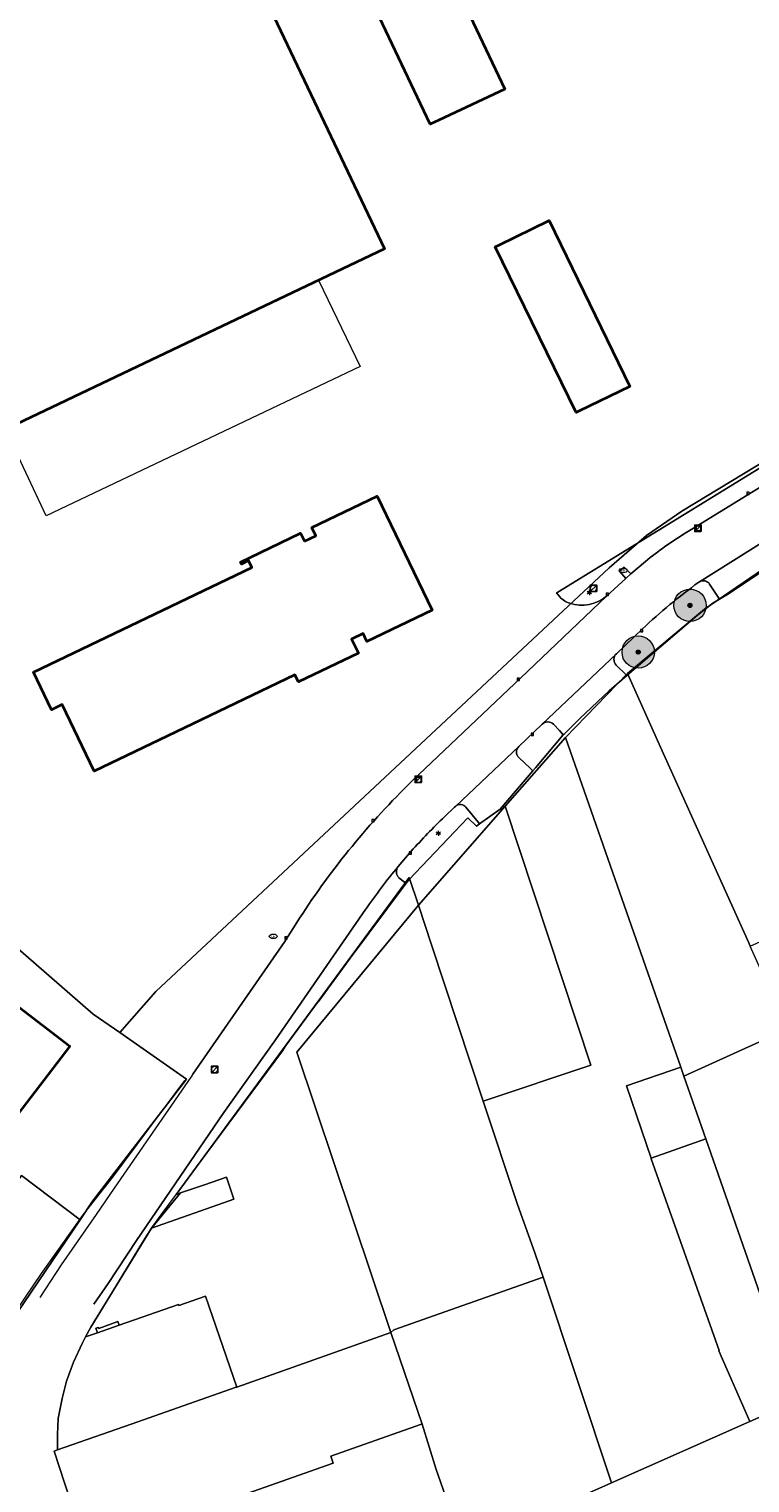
# Model space of a CAD drawing. Header units: metres. Extents: x 163543 to 168130, y 402678 to 405437.
# Tile 119 of 256: x 164756 to 164845, y 403291 to 403471. Entities that reach past the tile are written whole.
import ezdxf
from ezdxf.enums import TextEntityAlignment as Align

# ---------------------------------------------------------------- set-up
doc = ezdxf.new("R2010")
doc.units = ezdxf.units.M
doc.layers.get('0').update_dxf_attribs({"lineweight": 25})
for name, color, linetype, lineweight in [('X-CA190022.004-UO-BGT_Ondergrond$0$GE_201_SHDHek_Lijn_GEM', 253, 'X-CA190022.004-UO-BGT_Ondergrond$0$Hekwerk', 9), ('X-CA190022.004-UO-BGT_Ondergrond$0$GE_314_WGDRijbaanLokaleweg_Vlak_GEM', 253, 'Continuous', 9), ('X-CA190022.004-UO-BGT_Ondergrond$0$GE_322_WGDInrit_Vlak_GEM', 253, 'Continuous', 9), ('X-CA190022.004-UO-BGT_Ondergrond$0$GE_363_OWGBerm_openverharding_Vlak_GEM', 253, 'Continuous', 9), ('X-CA190022.004-UO-BGT_Ondergrond$0$GE_366_OWGBerm_groenvoorziening_Vlak_GEM', 253, 'Continuous', 9), ('X-CA190022.004-UO-BGT_Ondergrond$0$GE_401_OTDErf_Vlak_GEM', 253, 'Continuous', 9), ('X-CA190022.004-UO-BGT_Ondergrond$0$GE_411_OTDOpenverharding_betonstraatstenen_Vlak_GEM', 253, 'Continuous', 9), ('X-CA190022.004-UO-BGT_Ondergrond$0$GE_601_PNDgrondvlakpand_Vlak_MV_GEM', 34, 'Continuous', 35), ('X-CA190022.004-UO-BGT_Ondergrond$0$GE_632_GBILuifel_Inrichtend_Vlak_GEM', 253, 'Continuous', 9), ('X-CA190022.004-UO-BGT_Ondergrond$0$GE_861_PALLichtmast_Punt_GEM', 253, 'Continuous', 9), ('X-CA190022.004-UO-BGT_Ondergrond$0$GE_882_PutBrandkraan_Punt_GEM', 253, 'Continuous', 9), ('X-CA190022.004-UO-BGT_Ondergrond$0$GE_885_PutInspectieofRioolput_Punt_GEM', 253, 'Continuous', 9), ('X-CA190022.004-UO-BGT_Ondergrond$0$GE_886_PutKolk_Punt_GEM', 253, 'Continuous', 9), ('X-CA190022.004-UO-BGT_Ondergrond$0$N-WE-RI-PUT_INSPECTIE-S', 253, 'Continuous', 9), ('X-CA190022.004-UO-DWM_Beplanting$0$B-WE-GR-BOOM-S AFKOMSTIG UIT BGT', 252, 'Continuous', 0), ('X-CA190022.004-UO-KAD_Percelen$0$B-WE-KG-GRENS_PERCEEL-GV', 150, 'Continuous', 9), ('X-CA190022.004-UO-WHM_Riolering gemeente_NLCS_v0.1$0$B-WE-RI-PUT-S', 214, 'Continuous', 15)]:
    doc.layers.add(name, color=color, linetype=linetype, lineweight=lineweight)
doc.layers.add('X-CA190022.004-UO-DWM_Beplanting$0$N-GV-GR-GRAS-A-200', color=7, linetype='Continuous')
doc.styles.add('X-CA190022.004-UO-BGT_Ondergrond$0$NLCS-ISO', font='NLCS-ISO.ttf')
doc.linetypes.add('X-CA190022.004-UO-BGT_Ondergrond$0$Hekwerk', pattern='A,5,-1.5,[2,dgnlstyle-Veghel.shx,S=0.007937,R=0,X=0,Y=0],-1.5', length=8)

# ---------------------------------------------------------------- blocks, each defined once
blk = doc.blocks.new('X-CA190022.004-UO-BGT_Ondergrond$0$SRI-KOLK-SO')
at = {"color": 0, "linetype": 'ByBlock', "lineweight": 18}
blk.add_lwpolyline([(-1.125, -1.125), (1.125, -1.125), (1.125, 1.125), (-1.125, 1.125)], close=True, dxfattribs=at)
at = {"color": 0, "linetype": 'ByBlock', "lineweight": 18, "style": 'X-CA190022.004-UO-BGT_Ondergrond$0$NLCS-ISO'}
blk.add_text('k', height=1.5, dxfattribs=at).set_placement((0, 0), align=Align.MIDDLE_CENTER)
blk = doc.blocks.new('X-CA190022.004-UO-BGT_Ondergrond$0$IMGEOKolk')
at = {"xscale": 5, "yscale": 5, "zscale": 5}
blk.add_blockref('X-CA190022.004-UO-BGT_Ondergrond$0$SRI-KOLK-SO', (0, 0), dxfattribs=at)
blk = doc.blocks.new('X-CA190022.004-UO-BGT_Ondergrond$0$SKL-WATER_BRANDKRAAN_BRANDPUT-SO')
at = {"color": 0, "linetype": 'ByBlock', "lineweight": 18}
blk.add_ellipse((0, 0), major_axis=(2.5, 0), ratio=0.54, dxfattribs=at)
at = {"color": 0, "linetype": 'ByBlock', "lineweight": 18, "style": 'X-CA190022.004-UO-BGT_Ondergrond$0$NLCS-ISO'}
blk.add_text('bk', height=1.5, dxfattribs=at).set_placement((0.16, 0), align=Align.MIDDLE_CENTER)
blk = doc.blocks.new('X-CA190022.004-UO-BGT_Ondergrond$0$IMGEOBrandkraanput')
at = {"xscale": 5, "yscale": 5, "zscale": 5}
blk.add_blockref('X-CA190022.004-UO-BGT_Ondergrond$0$SKL-WATER_BRANDKRAAN_BRANDPUT-SO', (0, 0), dxfattribs=at)
blk = doc.blocks.new('X-CA190022.004-UO-BGT_Ondergrond$0$SRI-PUT_INSPECTIEPUT_RIOOLPUT-SO')
at = {"color": 0, "linetype": 'ByBlock', "lineweight": 18}
blk.add_lwpolyline([(-1.12, -1.12), (1.12, -1.12), (1.12, 1.12), (-1.12, 1.12)], close=True, dxfattribs=at)
at = {"color": 0, "linetype": 'ByBlock', "lineweight": 18, "style": 'X-CA190022.004-UO-BGT_Ondergrond$0$NLCS-ISO'}
blk.add_text('r', height=1.5, dxfattribs=at).set_placement((0, 0.28), align=Align.MIDDLE_CENTER)
blk = doc.blocks.new('X-CA190022.004-UO-BGT_Ondergrond$0$IMGEOInspectierioolput')
at = {"layer": 'X-CA190022.004-UO-BGT_Ondergrond$0$N-WE-RI-PUT_INSPECTIE-S', "xscale": 10, "yscale": 10, "zscale": 10}
blk.add_blockref('X-CA190022.004-UO-BGT_Ondergrond$0$SRI-PUT_INSPECTIEPUT_RIOOLPUT-SO', (0, 0), dxfattribs=at)
blk = doc.blocks.new('X-CA190022.004-UO-BGT_Ondergrond$0$N-SIE-WEG_LICHTMAST-SO')
h = blk.add_hatch(color=256)
h.paths.add_polyline_path([(1.2, 0.5, 0.658505), (-1.2, 0.5)])
h.paths.add_polyline_path([(-1.2, -0.5, 0.658505), (1.2, -0.5)])
at = {"flags": 128}
for points in [[(-2.2, 1.3), (-1.1, 0.6)], [(-1.2, 0.5), (1.2, 0.5)], [(0, 1.3), (0, 2.5)], [(1.1, 0.6), (2.2, 1.3)], [(-2.2, -1.3), (-1.1, -0.6)], [(-1.2, -0.5), (1.2, -0.5)], [(0, -1.3), (0, -2.5)], [(2.2, -1.3), (1.1, -0.6)]]:
    blk.add_lwpolyline(points, dxfattribs=at)
at = {"ltscale": 0.5}
blk.add_circle((0, 0), 1.27, dxfattribs=at)
at = {"style": 'X-CA190022.004-UO-BGT_Ondergrond$0$NLCS-ISO'}
blk.add_attdef('TYPE', text='', height=1.8, dxfattribs=at).set_placement((0, 2.5), align=Align.BOTTOM_CENTER)
blk = doc.blocks.new('X-CA190022.004-UO-BGT_Ondergrond$0$IMGEOLichtmastpaal')
at = {"xscale": 5, "yscale": 5, "zscale": 5}
blk.add_blockref('X-CA190022.004-UO-BGT_Ondergrond$0$N-SIE-WEG_LICHTMAST-SO', (0, 6.4), dxfattribs=at)
blk = doc.blocks.new('X-CA190022.004-UO-WHM_Riolering gemeente_NLCS_v0.1$0$B-SRI-PUT_BETON-SO')
blk.add_line((-1.41, -1.41), (1.41, 1.41))
at = {"lineweight": -3, "flags": 128}
blk.add_lwpolyline([(2, -2), (2, 2), (-2, 2), (-2, -2)], close=True, dxfattribs=at)
at = {"lineweight": -3}
blk.add_circle((0, 0), 2, dxfattribs=at)
blk = doc.blocks.new('X-CA190022.004-UO-DWM_Beplanting$0$SGR-BOOM_01-SO')
at = {"linetype": 'ByBlock', "lineweight": 18}
h = blk.add_hatch(color=0, dxfattribs=at)
h.dxf.hatch_style = 1
edge = h.paths.add_edge_path()
edge.add_arc((0, 0), 0.25, 0, 360)
at = {"color": 0, "linetype": 'ByBlock', "lineweight": 18}
for radius in [2, 0.25]:
    blk.add_circle((0, 0), radius, dxfattribs=at)
blk = doc.blocks.new('X-CA190022.004-UO-DWM_Beplanting$0$IMGEOBoom')
at = {"transparency": 33554457}
h = blk.add_hatch(color=256, dxfattribs=at)
h.dxf.hatch_style = 1
edge = h.paths.add_edge_path()
edge.add_arc((0, 0), 100, 0, 360)
edge = h.paths.add_edge_path(flags=17)
edge.add_arc((0, 0), 12.5, 0, 360)
h = blk.add_hatch()
h.set_pattern_fill('ANGLE', color=256)
h.set_pattern_definition([(0, (0, 0), (0, 6.985), [5.08, -1.905]), (90, (0, 0), (-6.985, 4e-16), [5.08, -1.905])])
edge = h.paths.add_edge_path(flags=17)
edge.add_arc((0, 0), 12.5, 0, 360)
at = {"layer": 'X-CA190022.004-UO-DWM_Beplanting$0$N-GV-GR-GRAS-A-200'}
h = blk.add_hatch(color=256, dxfattribs=at)
h.dxf.hatch_style = 1
edge = h.paths.add_edge_path(flags=17)
edge.add_arc((0, 0), 12.5, 0, 360)
at = {"xscale": 50, "yscale": 50, "zscale": 50}
blk.add_blockref('X-CA190022.004-UO-DWM_Beplanting$0$SGR-BOOM_01-SO', (0, 0), dxfattribs=at)

msp = doc.modelspace()

# ---------------------------------------------------------------- linework, layer by layer
at = {"layer": 'X-CA190022.004-UO-BGT_Ondergrond$0$GE_201_SHDHek_Lijn_GEM'}
for p, q in [((164821.572, 403401.523), (164863.308, 403427.157)), ((164821.572, 403401.523), (164821.444, 403401.426)), ((164841.583, 403400.642), (164842.701, 403401.31)), ((164838.837, 403398.687), (164840.762, 403400.151)), ((164840.762, 403400.151), (164841.583, 403400.642)), ((164830.169, 403391.241), (164838.837, 403398.687)), ((164827.926, 403389.315), (164830.12, 403391.199)), ((164830.12, 403391.199), (164830.169, 403391.241)), ((164824.322, 403385.89), (164827.926, 403389.315)), ((164822.369, 403383.975), (164824.322, 403385.89)), ((164818.826, 403379.8), (164822.27, 403383.858)), ((164822.27, 403383.858), (164822.369, 403383.975)), ((164814.482, 403374.682), (164818.517, 403379.436)), ((164818.517, 403379.436), (164818.826, 403379.8)), ((164811.922, 403372.868), (164814.482, 403374.682)), ((164803.165, 403365.952), (164810.477, 403373.631)), ((164810.477, 403373.631), (164811.537, 403372.595)), ((164811.537, 403372.595), (164811.922, 403372.868)), ((164795.92, 403356.251), (164802.843, 403365.521)), ((164802.843, 403365.521), (164803.165, 403365.952))]:
    msp.add_line(p, q, dxfattribs=at)
at = {"layer": 'X-CA190022.004-UO-BGT_Ondergrond$0$GE_314_WGDRijbaanLokaleweg_Vlak_GEM', "flags": 128}
for points in [[(164837.337, 403408.816), (164838.14, 403409.309), (164858.128, 403421.581), (164860.212, 403422.86)], [(164863.544, 403417.82), (164862.28, 403417.057), (164851.04, 403410.273), (164839.115, 403402.81), (164839.002, 403402.739)], [(164803.582, 403378.171), (164816.297, 403390.229), (164816.985, 403390.87), (164827.604, 403401.012), (164829.977, 403403.209), (164830.614, 403403.774), (164832.415, 403405.321)], [(164832.066, 403396.975), (164828.827, 403393.905), (164819.645, 403385.201), (164816.757, 403382.425), (164808.972, 403375.063), (164808.826, 403374.925), (164807.583, 403373.75)], [(164803.475, 403369.483), (164801.858, 403367.603)], [(164797.818, 403362.281), (164786.712, 403346.146), (164780.289, 403337.189), (164769.512, 403321.37), (164765.991, 403316.043), (164764.232, 403313.487)], [(164757.604, 403314.314), (164760.24, 403318.342), (164764.568, 403324.571), (164766.796, 403327.803), (164776.259, 403341.558), (164776.488, 403341.937), (164787.828, 403358.33), (164787.968, 403358.532), (164789.125, 403360.344), (164789.679, 403361.214)]]:
    msp.add_lwpolyline(points, dxfattribs=at)
at = {"layer": 'X-CA190022.004-UO-BGT_Ondergrond$0$GE_314_WGDRijbaanLokaleweg_Vlak_GEM', "extrusion": (0, 0, -1)}
for centre, radius, start, end in [((-164865.075, 403364.54), 52.247, 51.31047, 57.93414), ((-164871.146, 403308.598), 96.981, 32.85691, 45.83956)]:
    msp.add_arc(centre, radius, start, end, dxfattribs=at)
at = {"layer": 'X-CA190022.004-UO-BGT_Ondergrond$0$GE_314_WGDRijbaanLokaleweg_Vlak_GEM'}
for centre, radius, start, end in [((164880.593, 403345.636), 70.645, 126.06783, 133.38713), ((164864.499, 403314.844), 81.911, 134.01561, 138.15965), ((164866.665, 403314.212), 83.968, 140.51713, 145.07765)]:
    msp.add_arc(centre, radius, start, end, dxfattribs=at)
at = {"layer": 'X-CA190022.004-UO-BGT_Ondergrond$0$GE_322_WGDInrit_Vlak_GEM', "flags": 128}
for points in [[(164839.115, 403402.81), (164851.04, 403410.273)], [(164850.917, 403406.819), (164842.701, 403401.31), (164841.583, 403400.642), (164841.503, 403400.775), (164840.356, 403402.513)], [(164819.645, 403385.201), (164828.827, 403393.905)], [(164828.806, 403392.507), (164830.053, 403391.277), (164830.12, 403391.199)], [(164830.12, 403391.199), (164827.926, 403389.315), (164824.322, 403385.89), (164822.369, 403383.975), (164822.27, 403383.858), (164821.818, 403384.396), (164821.06, 403385.192)], [(164808.972, 403375.063), (164816.757, 403382.425)], [(164818.517, 403379.436), (164814.482, 403374.682), (164811.922, 403372.868), (164811.793, 403373.051), (164810.235, 403374.921)], [(164816.77, 403381.06), (164818.194, 403379.71), (164818.517, 403379.436)]]:
    msp.add_lwpolyline(points, dxfattribs=at)
at = {"layer": 'X-CA190022.004-UO-BGT_Ondergrond$0$GE_322_WGDInrit_Vlak_GEM'}
for centre, radius, start, end in [((164839.568, 403401.961), 0.962, 35.00975, 118.07213), ((164829.519, 403393.195), 0.991, 134.29707, 223.98172), ((164820.348, 403384.437), 1.038, 46.65952, 132.61164), ((164817.433, 403381.749), 0.956, 135.00718, 226.08414), ((164809.529, 403374.328), 0.922, 40.04105, 127.12922)]:
    msp.add_arc(centre, radius, start, end, dxfattribs=at)
at = {"layer": 'X-CA190022.004-UO-BGT_Ondergrond$0$GE_363_OWGBerm_openverharding_Vlak_GEM', "flags": 128}
for points in [[(164801.959, 403366.189), (164802.649, 403365.666), (164802.843, 403365.521), (164795.92, 403356.251), (164792.014, 403350.918)], [(164764.232, 403313.487), (164765.991, 403316.043), (164769.512, 403321.37), (164780.289, 403337.189), (164786.712, 403346.146), (164797.818, 403362.281)]]:
    msp.add_lwpolyline(points, dxfattribs=at)
at = {"layer": 'X-CA190022.004-UO-BGT_Ondergrond$0$GE_363_OWGBerm_openverharding_Vlak_GEM', "extrusion": (0, 0, -1)}
msp.add_arc((-164866.665, 403314.212), 83.968, 34.92235, 39.48287, dxfattribs=at)
at = {"layer": 'X-CA190022.004-UO-BGT_Ondergrond$0$GE_363_OWGBerm_openverharding_Vlak_GEM'}
msp.add_arc((164802.677, 403366.951), 1.047, 141.45686, 226.71437, dxfattribs=at)
at = {"layer": 'X-CA190022.004-UO-BGT_Ondergrond$0$GE_366_OWGBerm_groenvoorziening_Vlak_GEM', "flags": 128}
for points in [[(164821.826, 403400.923), (164821.444, 403401.426), (164821.572, 403401.523), (164863.308, 403427.157), (164863.076, 403427.538), (164864.197, 403428.074), (164864.721, 403428.217), (164865.102, 403428.137), (164865.527, 403427.87), (164865.083, 403427.02), (164864.518, 403425.938)], [(164858.128, 403421.581), (164838.14, 403409.309), (164837.337, 403408.816)], [(164832.415, 403405.321), (164830.614, 403403.774), (164829.786, 403404.606), (164829.214, 403404.12), (164829.977, 403403.209), (164827.604, 403401.012)], [(164839.002, 403402.739), (164839.115, 403402.81)], [(164840.356, 403402.513), (164841.503, 403400.775), (164841.583, 403400.642)], [(164841.583, 403400.642), (164840.762, 403400.151), (164838.837, 403398.687), (164830.169, 403391.241), (164830.12, 403391.199), (164830.053, 403391.277), (164828.806, 403392.507)], [(164828.827, 403393.905), (164832.066, 403396.975)], [(164816.757, 403382.425), (164819.645, 403385.201)], [(164821.06, 403385.192), (164821.818, 403384.396), (164822.27, 403383.858)], [(164822.27, 403383.858), (164818.826, 403379.8), (164818.517, 403379.436), (164818.194, 403379.71), (164816.77, 403381.06)], [(164807.583, 403373.75), (164808.826, 403374.925), (164808.972, 403375.063)], [(164810.235, 403374.921), (164811.793, 403373.051), (164811.922, 403372.868), (164811.537, 403372.595), (164810.477, 403373.631)], [(164810.477, 403373.631), (164803.165, 403365.952), (164802.843, 403365.521), (164802.649, 403365.666), (164801.959, 403366.189)], [(164801.858, 403367.603), (164803.475, 403369.483)]]:
    msp.add_lwpolyline(points, dxfattribs=at)
at = {"layer": 'X-CA190022.004-UO-BGT_Ondergrond$0$GE_366_OWGBerm_groenvoorziening_Vlak_GEM'}
msp.add_arc((164865.075, 403364.54), 52.247, 122.06586, 128.68953, dxfattribs=at)
at = {"layer": 'X-CA190022.004-UO-BGT_Ondergrond$0$GE_366_OWGBerm_groenvoorziening_Vlak_GEM', "extrusion": (0, 0, -1)}
for centre, radius, start, end in [((-164839.568, 403401.961), 0.962, 61.92787, 144.99025), ((-164824.549, 403404.723), 4.807, 230.53522, 287.90664), ((-164880.593, 403345.636), 70.645, 46.61287, 53.93217), ((-164823.926, 403402.912), 2.892, 287.18836, 316.54898), ((-164829.519, 403393.195), 0.991, 316.01828, 45.70293), ((-164820.348, 403384.437), 1.038, 47.38836, 133.34048), ((-164817.433, 403381.749), 0.956, 313.91586, 44.99282), ((-164809.529, 403374.328), 0.922, 52.87078, 139.95895), ((-164864.499, 403314.844), 81.911, 41.84035, 45.98439), ((-164802.677, 403366.951), 1.047, 313.28563, 38.54314)]:
    msp.add_arc(centre, radius, start, end, dxfattribs=at)
at = {"layer": 'X-CA190022.004-UO-BGT_Ondergrond$0$GE_401_OTDErf_Vlak_GEM', "flags": 128}
for points in [[(164759.12, 403530.17), (164800.18, 403443.96), (164745.05, 403417.73), (164740.46, 403427.78), (164740.11, 403427.61), (164739.84, 403428.16), (164730.4, 403423.64), (164733.94, 403416.23), (164736.4, 403417.41), (164738.98, 403412.01), (164731.18, 403408.32), (164730.08, 403410.66), (164716.27, 403404.09), (164705.16, 403427.48), (164699.57, 403424.82), (164686.97, 403451.33), (164692.56, 403453.99), (164683.12, 403473.84)], [(164798.307, 403478.048), (164806.441, 403481.891), (164815.043, 403463.725), (164806.864, 403459.863), (164805.829, 403459.374), (164797.217, 403477.533), (164798.307, 403478.048)], [(164859.593, 403475.949), (164860.686, 403466.129), (164862.249, 403453.006), (164863.666, 403441.296), (164863.804, 403440.157), (164864.996, 403430.304), (164862.574, 403428.321), (164863.076, 403427.538), (164863.308, 403427.157), (164821.572, 403401.523), (164821.444, 403401.426), (164821.826, 403400.923)], [(164814.298, 403444.431), (164820.506, 403447.481), (164830.51, 403426.956), (164824.191, 403423.894), (164823.873, 403423.74), (164813.865, 403444.218), (164814.298, 403444.431)], [(164790.279, 403407.814), (164791.687, 403408.483), (164791.192, 403409.494), (164799.252, 403413.375), (164806.048, 403399.305), (164797.972, 403395.419), (164797.52, 403396.41), (164796.103, 403395.714), (164796.94, 403393.97), (164789.52, 403390.41), (164789.09, 403391.3), (164774.332, 403384.207), (164764.29, 403379.38), (164760.33, 403387.62), (164759.01, 403386.98), (164756.77, 403391.64), (164783.75, 403404.55), (164783.34, 403405.41), (164782.48, 403404.99), (164782.37, 403405.24), (164789.8, 403408.81), (164790.279, 403407.814)], [(164763.982, 403310.801), (164770.363, 403321.3), (164771.35, 403322.86), (164772.554, 403324.527), (164787.585, 403344.787), (164788.017, 403345.459), (164792.014, 403350.918), (164795.92, 403356.251), (164802.843, 403365.521), (164803.165, 403365.952), (164810.477, 403373.631), (164811.537, 403372.595), (164811.922, 403372.868), (164814.482, 403374.682), (164818.517, 403379.436), (164818.826, 403379.8), (164822.27, 403383.858), (164822.369, 403383.975), (164824.322, 403385.89), (164827.926, 403389.315), (164830.12, 403391.199), (164830.169, 403391.241), (164838.837, 403398.687), (164840.762, 403400.151), (164841.583, 403400.642), (164842.701, 403401.31), (164850.917, 403406.819)], [(164827.604, 403401.012), (164816.985, 403390.87), (164816.297, 403390.229), (164803.582, 403378.171)], [(164716.32, 403353.18), (164729.23, 403369.99), (164761.27, 403345.39), (164748.36, 403328.57), (164716.32, 403353.18)], [(164789.679, 403361.214), (164789.125, 403360.344), (164787.968, 403358.532), (164787.828, 403358.33), (164776.488, 403341.937), (164776.259, 403341.558)], [(164775.462, 403341.121), (164766.558, 403329.202), (164762.86, 403324.529), (164759.668, 403319.977), (164757.722, 403317.256), (164755.667, 403314.232), (164752.769, 403309.866), (164752.04, 403308.744), (164751.211, 403307.446), (164748.016, 403302.597), (164745.912, 403298.921), (164741.649, 403292.301), (164741.546, 403292.348), (164739.471, 403289.136)]]:
    msp.add_lwpolyline(points, dxfattribs=at)
at = {"layer": 'X-CA190022.004-UO-BGT_Ondergrond$0$GE_401_OTDErf_Vlak_GEM'}
for centre, radius, start, end in [((164824.549, 403404.723), 4.807, 252.09336, 309.46478), ((164823.926, 403402.912), 2.892, 223.45102, 252.81164), ((164871.146, 403308.598), 96.981, 134.16044, 147.14309)]:
    msp.add_arc(centre, radius, start, end, dxfattribs=at)
at = {"layer": 'X-CA190022.004-UO-BGT_Ondergrond$0$GE_411_OTDOpenverharding_betonstraatstenen_Vlak_GEM', "flags": 128}
msp.add_lwpolyline([(164829.786, 403404.606), (164830.614, 403403.774), (164829.977, 403403.209), (164829.214, 403404.12), (164829.786, 403404.606)], dxfattribs=at)
at = {"layer": 'X-CA190022.004-UO-BGT_Ondergrond$0$GE_601_PNDgrondvlakpand_Vlak_MV_GEM', "flags": 128}
for points in [[(164759.12, 403530.17), (164800.18, 403443.96), (164745.05, 403417.73), (164740.46, 403427.78), (164740.11, 403427.61), (164739.84, 403428.16), (164730.4, 403423.64), (164733.94, 403416.23), (164736.4, 403417.41), (164738.98, 403412.01), (164731.18, 403408.32), (164730.08, 403410.66), (164716.27, 403404.09), (164705.16, 403427.48), (164699.57, 403424.82), (164686.97, 403451.33), (164692.56, 403453.99), (164683.12, 403473.84)], [(164798.307, 403478.048), (164806.441, 403481.891), (164815.043, 403463.725), (164806.864, 403459.863), (164805.829, 403459.374), (164797.217, 403477.533), (164798.307, 403478.048)], [(164814.298, 403444.431), (164820.506, 403447.481), (164830.51, 403426.956), (164824.191, 403423.894), (164823.873, 403423.74), (164813.865, 403444.218), (164814.298, 403444.431)], [(164790.279, 403407.814), (164791.687, 403408.483), (164791.192, 403409.494), (164799.252, 403413.375), (164806.048, 403399.305), (164797.972, 403395.419), (164797.52, 403396.41), (164796.103, 403395.714), (164796.94, 403393.97), (164789.52, 403390.41), (164789.09, 403391.3), (164774.332, 403384.207), (164764.29, 403379.38), (164760.33, 403387.62), (164759.01, 403386.98), (164756.77, 403391.64), (164783.75, 403404.55), (164783.34, 403405.41), (164782.48, 403404.99), (164782.37, 403405.24), (164789.8, 403408.81), (164790.279, 403407.814)], [(164716.32, 403353.18), (164729.23, 403369.99), (164761.27, 403345.39), (164748.36, 403328.57), (164716.32, 403353.18)]]:
    msp.add_lwpolyline(points, dxfattribs=at)
at = {"layer": 'X-CA190022.004-UO-BGT_Ondergrond$0$GE_632_GBILuifel_Inrichtend_Vlak_GEM', "flags": 128}
msp.add_lwpolyline([(164753.303, 403421.657), (164792.015, 403440.075), (164797.144, 403429.417), (164758.364, 403410.936), (164753.303, 403421.657)], dxfattribs=at)
at = {"layer": 'X-CA190022.004-UO-KAD_Percelen$0$B-WE-KG-GRENS_PERCEEL-GV', "flags": 128}
for points in [[(164644.446, 403453.391), (164650.993, 403447.673), (164691.364, 403412.413), (164701.973, 403403.147), (164702.342, 403402.825), (164709.573, 403396.51), (164714.777, 403391.964), (164723.788, 403384.094), (164727.601, 403381.15), (164764.167, 403349.345), (164767.456, 403347.051), (164771.922, 403352.119), (164827.955, 403404.53), (164832.567, 403408.529), (164836.9, 403411.527), (164856.673, 403423.489), (164864.996, 403430.304), (164860.969, 403463.589), (164858.048, 403489.835)], [(164858.048, 403489.835), (164860.969, 403463.589), (164864.996, 403430.304), (164856.673, 403423.489), (164836.9, 403411.527), (164832.567, 403408.529), (164827.955, 403404.53), (164771.922, 403352.119), (164767.456, 403347.051), (164775.692, 403341.308), (164764.086, 403326.212), (164762.538, 403323.919), (164756.483, 403314.95), (164745.989, 403299.49), (164742.309, 403294.063), (164735.507, 403281.665)], [(164763.336, 403283.061), (164759.319, 403295.298), (164759.753, 403295.451), (164759.737, 403297.382), (164759.82, 403299.358), (164760.311, 403301.818), (164760.867, 403303.976), (164761.73, 403306.303), (164762.855, 403308.714), (164763.227, 403309.427), (164763.863, 403310.647), (164771.35, 403322.86), (164774.969, 403327.231), (164774.402, 403327.035), (164803.217, 403366.245), (164804.356, 403362.803), (164815.089, 403375.055), (164822.536, 403383.556), (164830.216, 403391.446), (164839.719, 403399.409), (164848.448, 403405.401)]]:
    msp.add_lwpolyline(points, dxfattribs=at)
for points in [[(164845.357, 403357.724), (164856.298, 403362.654), (164860.907, 403364.695), (164863.665, 403365.973), (164863.965, 403366.253), (164864.324, 403365.48), (164873.801, 403369.889), (164895.777, 403322.587), (164906.472, 403327.395), (164937.222, 403345.746), (164939.242, 403353.915), (164922.777, 403381.654), (164905.276, 403371.149), (164890.583, 403362.324), (164873.687, 403390.933), (164860.691, 403412.925), (164848.448, 403405.401), (164839.719, 403399.409), (164830.216, 403391.446), (164834.264, 403382.34), (164845.19, 403358.15)], [(164837.175, 403341.683), (164849.981, 403347.465), (164845.357, 403357.724), (164845.19, 403358.15), (164834.264, 403382.34), (164830.216, 403391.446), (164822.536, 403383.556), (164836.788, 403342.791)], [(164819.759, 403316.828), (164828.244, 403291.381), (164845.313, 403298.969), (164841.502, 403307.73), (164841.548, 403307.75), (164833.112, 403331.47), (164833.14, 403331.48), (164833.117, 403331.548), (164830.06, 403340.48), (164836.788, 403342.791), (164822.536, 403383.556), (164815.089, 403375.055), (164825.663, 403343.039), (164812.375, 403338.569), (164816.604, 403325.814), (164818.755, 403319.84)], [(164696.418, 403334.425), (164723.133, 403317.2), (164733.411, 403332.857), (164742.673, 403326.778), (164744.111, 403328.921), (164751.574, 403324.087), (164755.31, 403329.398), (164762.538, 403323.919), (164764.086, 403326.212), (164775.692, 403341.308), (164767.456, 403347.051), (164764.167, 403349.345), (164727.601, 403381.15), (164701.998, 403340.965), (164697.779, 403336.575)], [(164804.356, 403362.803), (164805.974, 403357.921), (164812.375, 403338.569), (164825.663, 403343.039), (164815.089, 403375.055)], [(164803.217, 403366.245), (164774.402, 403327.035), (164774.969, 403327.231), (164777.93, 403328.25), (164780.63, 403329.18), (164781.56, 403326.46), (164778.87, 403325.53), (164771.35, 403322.86), (164763.863, 403310.647), (164763.227, 403309.427), (164764.691, 403309.941), (164764.501, 403310.494), (164764.809, 403310.593), (164764.852, 403310.482), (164767.206, 403311.319), (164767.364, 403310.879), (164774.713, 403313.458), (164774.757, 403313.336), (164778.03, 403314.484), (164781.897, 403303.227), (164800.94, 403309.996), (164793.95, 403330.87), (164789.332, 403344.637), (164804.356, 403362.803)], [(164789.332, 403344.637), (164793.95, 403330.87), (164800.94, 403309.996), (164801.301, 403310.326), (164819.759, 403316.828), (164818.755, 403319.84), (164816.604, 403325.814), (164812.375, 403338.569), (164805.974, 403357.921), (164804.356, 403362.803)], [(164849.981, 403347.465), (164837.175, 403341.683), (164839.896, 403333.902), (164851.194, 403301.584), (164867.417, 403308.775), (164857.185, 403331.478), (164856.04, 403334.02)], [(164836.788, 403342.791), (164830.06, 403340.48), (164833.117, 403331.548), (164839.896, 403333.902), (164837.175, 403341.683)], [(164723.133, 403317.2), (164728.975, 403313.434), (164736.202, 403307.929), (164736.413, 403308.359), (164740.166, 403305.973), (164738.979, 403304.115), (164745.989, 403299.49), (164756.483, 403314.95), (164762.538, 403323.919), (164755.31, 403329.398), (164751.574, 403324.087), (164744.111, 403328.921), (164742.673, 403326.778), (164733.411, 403332.857)], [(164833.117, 403331.548), (164833.14, 403331.48), (164833.112, 403331.47), (164841.548, 403307.75), (164841.502, 403307.73), (164845.313, 403298.969), (164851.194, 403301.584), (164839.896, 403333.902)], [(164774.969, 403327.231), (164771.35, 403322.86), (164778.87, 403325.53), (164781.56, 403326.46), (164780.63, 403329.18), (164777.93, 403328.25)], [(164819.759, 403316.828), (164801.301, 403310.326), (164800.94, 403309.996), (164804.81, 403298.626), (164806.56, 403293.05), (164809.971, 403283.257), (164828.244, 403291.381)], [(164880.857, 403314.775), (164880.192, 403314.489), (164867.417, 403308.775), (164851.194, 403301.584), (164845.313, 403298.969), (164828.244, 403291.381), (164809.971, 403283.257), (164773.6, 403267.089), (164767.739, 403269.441), (164771.633, 403257.198), (164773.43, 403251.514), (164776.444, 403258.31), (164812.906, 403274.586), (164846.653, 403289.651), (164874.216, 403301.955), (164884.46, 403306.528)], [(164774.713, 403313.458), (164767.364, 403310.879), (164764.691, 403309.941), (164763.227, 403309.427), (164762.855, 403308.714), (164761.73, 403306.303), (164760.867, 403303.976), (164760.311, 403301.818), (164759.82, 403299.358), (164759.737, 403297.382), (164759.753, 403295.451), (164768.84, 403298.66), (164781.82, 403303.2), (164781.897, 403303.227), (164778.03, 403314.484), (164774.757, 403313.336)], [(164767.364, 403310.879), (164767.206, 403311.319), (164764.852, 403310.482), (164764.809, 403310.593), (164764.501, 403310.494), (164764.691, 403309.941)], [(164800.94, 403309.996), (164781.897, 403303.227), (164781.82, 403303.2), (164768.84, 403298.66), (164759.753, 403295.451), (164759.319, 403295.298), (164763.336, 403283.061), (164793.818, 403293.83), (164793.52, 403294.673), (164804.609, 403298.589), (164804.81, 403298.626)], [(164809.971, 403283.257), (164806.56, 403293.05), (164804.81, 403298.626), (164804.609, 403298.589), (164793.52, 403294.673), (164793.818, 403293.83), (164763.336, 403283.061), (164767.739, 403269.441), (164773.6, 403267.089)]]:
    msp.add_lwpolyline(points, close=True, dxfattribs=at)

# ---------------------------------------------------------------- block references
at = {"layer": 'X-CA190022.004-UO-BGT_Ondergrond$0$GE_861_PALLichtmast_Punt_GEM', "xscale": 0.025, "yscale": 0.025, "zscale": 0.025}
for p in [(164825.494, 403401.312), (164806.827, 403371.54)]:
    msp.add_blockref('X-CA190022.004-UO-BGT_Ondergrond$0$IMGEOLichtmastpaal', p, dxfattribs=at)
at = {"layer": 'X-CA190022.004-UO-BGT_Ondergrond$0$GE_882_PutBrandkraan_Punt_GEM', "xscale": 0.04, "yscale": 0.04, "zscale": 0.02}
for p in [(164829.668, 403404.189), (164786.415, 403358.959)]:
    msp.add_blockref('X-CA190022.004-UO-BGT_Ondergrond$0$IMGEOBrandkraanput', p, dxfattribs=at)
at = {"layer": 'X-CA190022.004-UO-BGT_Ondergrond$0$GE_885_PutInspectieofRioolput_Punt_GEM', "xscale": 0.025, "yscale": 0.025, "zscale": 0.025}
for p in [(164838.985, 403409.404), (164804.402, 403378.319)]:
    msp.add_blockref('X-CA190022.004-UO-BGT_Ondergrond$0$IMGEOInspectierioolput', p, dxfattribs=at)
at = {"layer": 'X-CA190022.004-UO-BGT_Ondergrond$0$GE_886_PutKolk_Punt_GEM', "xscale": 0.025, "yscale": 0.025, "zscale": 0.025}
for p in [(164845.104, 403413.723), (164827.706, 403401.245), (164831.945, 403396.757), (164816.722, 403390.748), (164818.452, 403383.942), (164798.737, 403373.25), (164803.374, 403369.249), (164788.004, 403358.77)]:
    msp.add_blockref('X-CA190022.004-UO-BGT_Ondergrond$0$IMGEOKolk', p, dxfattribs=at)
at = {"layer": 'X-CA190022.004-UO-DWM_Beplanting$0$B-WE-GR-BOOM-S AFKOMSTIG UIT BGT', "xscale": 0.02, "yscale": 0.02, "zscale": 0.02}
for p in [(164837.925, 403399.884), (164831.527, 403394.107)]:
    msp.add_blockref('X-CA190022.004-UO-DWM_Beplanting$0$IMGEOBoom', p, dxfattribs=at)
at = {"layer": 'X-CA190022.004-UO-WHM_Riolering gemeente_NLCS_v0.1$0$B-WE-RI-PUT-S', "xscale": 0.2, "yscale": 0.2, "zscale": 0.2}
for p in [(164838.912, 403409.408), (164826, 403401.984), (164804.352, 403378.368), (164779.168, 403342.496)]:
    msp.add_blockref('X-CA190022.004-UO-WHM_Riolering gemeente_NLCS_v0.1$0$B-SRI-PUT_BETON-SO', p, dxfattribs=at)

doc.saveas('drawing.dxf')
